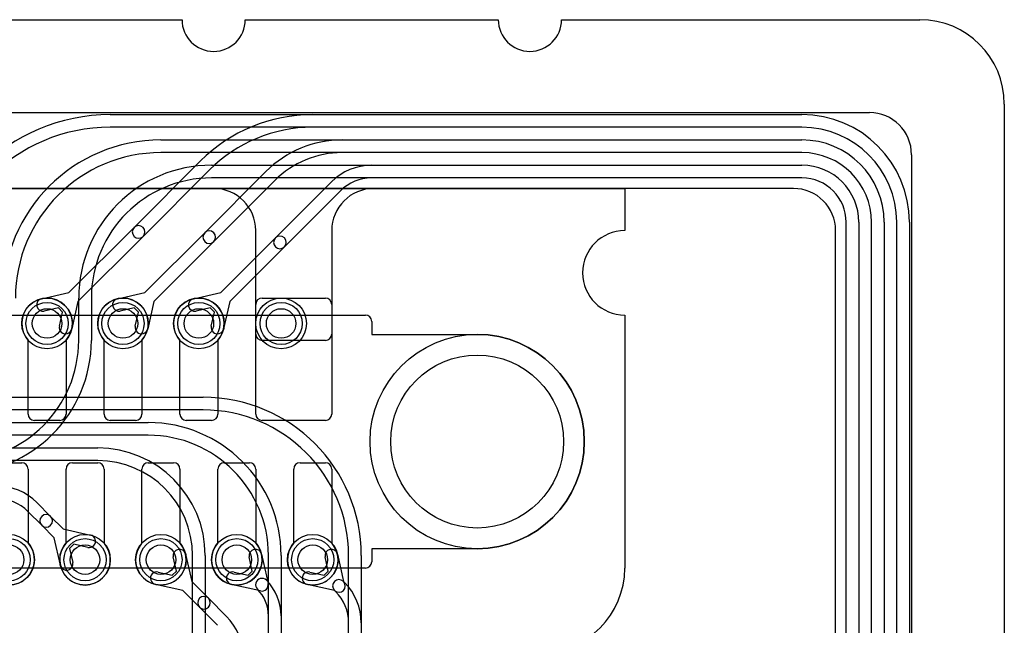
# Model space of a CAD drawing. Extents: x 0 to 29, y 0 to 17.
# Tile 9 of 9: x 17.3 to 29, y 9.8 to 17. Entities that reach past the tile are written whole.
import ezdxf

# ---------------------------------------------------------------- set-up
doc = ezdxf.new("R2010")
doc.units = 0
for name, color, linetype in [('Hole', 1, 'CONTINUOUS'), ('L1', 3, 'CONTINUOUS'), ('L2', 3, 'CONTINUOUS'), ('L3', 3, 'CONTINUOUS'), ('L4', 3, 'CONTINUOUS'), ('Outline', 7, 'CONTINUOUS'), ('PartsArea-A', 111, 'CONTINUOUS'), ('PartsArea-B', 111, 'CONTINUOUS'), ('Resist-A', 2, 'CONTINUOUS'), ('Resist-B', 2, 'CONTINUOUS')]:
    doc.layers.add(name, color=color, linetype=linetype)

msp = doc.modelspace()

# ---------------------------------------------------------------- linework, layer by layer
at = {"layer": 'Hole'}
for centre, radius in [((17.65, 13.4), 0.175), ((18.55, 13.4), 0.175), ((19.45, 13.4), 0.175), ((20.425, 13.4), 0.175), ((22.75, 12), 1.025), ((17.2, 10.6), 0.175), ((18.1, 10.6), 0.175), ((19, 10.6), 0.175), ((19.9, 10.6), 0.175), ((20.8, 10.6), 0.175)]:
    msp.add_circle(centre, radius, dxfattribs=at)
at = {"layer": 'L1'}
for p, q in [((1.6, 15.9), (27.4, 15.9)), ((27.9, 15.4), (27.9, 1.6)), ((26.5, 15), (9.375, 15)), ((27, 2.5), (27, 14.5)), ((20.2, 13.7), (20.95, 13.7)), ((20.125, 12.325), (20.125, 13.625)), ((21.025, 13.625), (21.025, 12.325)), ((17.425, 12.325), (17.425, 13.20157)), ((17.875, 13.20157), (17.875, 12.325)), ((18.325, 12.325), (18.325, 13.20157)), ((18.775, 13.20157), (18.775, 12.325)), ((19.225, 12.325), (19.225, 13.20157)), ((19.675, 13.20157), (19.675, 12.325)), ((17.8, 12.25), (17.5, 12.25)), ((18.7, 12.25), (18.4, 12.25)), ((19.6, 12.25), (19.3, 12.25)), ((20.95, 12.25), (20.2, 12.25)), ((17.05, 11.75), (17.35, 11.75)), ((17.425, 11.675), (17.425, 10.79843)), ((17.875, 10.79843), (17.875, 11.675)), ((17.95, 11.75), (18.25, 11.75)), ((18.325, 11.675), (18.325, 10.79843)), ((18.775, 10.79843), (18.775, 11.675)), ((18.85, 11.75), (19.15, 11.75)), ((19.225, 11.675), (19.225, 10.79843)), ((19.675, 10.79843), (19.675, 11.675)), ((19.75, 11.75), (20.05, 11.75)), ((20.125, 11.675), (20.125, 10.79843)), ((20.575, 10.79843), (20.575, 11.675)), ((20.65, 11.75), (20.95, 11.75)), ((21.025, 11.675), (21.025, 10.79843))]:
    msp.add_line(p, q, dxfattribs=at)
for centre in [(17.65, 13.4), (18.55, 13.4), (19.45, 13.4), (20.425, 13.4), (17.2, 10.6), (18.1, 10.6), (19, 10.6), (19.9, 10.6), (20.8, 10.6)]:
    msp.add_circle(centre, 0.3, dxfattribs=at)
for centre, radius, start, end in [((27.4, 15.4), 0.5, 0, 90), ((26.5, 14.5), 0.5, 0, 90), ((17.65, 13.4), 0.3, -41.409429, -138.590571), ((18.55, 13.4), 0.3, -41.409429, -138.590571), ((19.45, 13.4), 0.3, -41.409429, -138.590571), ((20.2, 13.625), 0.075, 90, 180), ((20.95, 13.625), 0.075, 0, 90), ((17.5, 12.325), 0.075, 180, -90), ((17.8, 12.325), 0.075, -90, 0), ((18.4, 12.325), 0.075, 180, -90), ((18.7, 12.325), 0.075, -90, 0), ((19.3, 12.325), 0.075, 180, -90), ((19.6, 12.325), 0.075, -90, 0), ((20.2, 12.325), 0.075, 180, -90), ((20.95, 12.325), 0.075, -90, 0), ((17.35, 11.675), 0.075, 0, 90), ((17.95, 11.675), 0.075, 90, 180), ((18.25, 11.675), 0.075, 0, 90), ((18.85, 11.675), 0.075, 90, 180), ((19.15, 11.675), 0.075, 0, 90), ((19.75, 11.675), 0.075, 90, 180), ((20.05, 11.675), 0.075, 0, 90), ((20.65, 11.675), 0.075, 90, 180), ((20.95, 11.675), 0.075, 0, 90), ((17.2, 10.6), 0.3, 138.590571, 41.409429), ((18.1, 10.6), 0.3, 138.590571, 41.409429), ((19, 10.6), 0.3, 138.590571, 41.409429), ((19.9, 10.6), 0.3, 138.590571, 41.409429), ((20.8, 10.6), 0.3, 138.590571, 41.409429)]:
    msp.add_arc(centre, radius, start, end, dxfattribs=at)
at = {"layer": 'L2'}
for p, q in [((18.4, 15.875), (26.6, 15.875)), ((26.6, 15.725), (18.4, 15.725)), ((19, 15.575), (26.6, 15.575)), ((26.6, 15.425), (19, 15.425)), ((19.6, 15.275), (26.6, 15.275)), ((26.6, 15.125), (19.6, 15.125)), ((27.125, 2.4), (27.125, 14.6)), ((27.275, 14.6), (27.275, 2.4)), ((27.425, 2.4), (27.425, 14.6)), ((27.575, 14.6), (27.575, 2.4)), ((27.725, 2.4), (27.725, 14.6)), ((27.875, 14.6), (27.875, 2.4)), ((18.025, 13.19996), (18.025, 13.7)), ((18.175, 13.7), (18.175, 13.19996)), ((17.52885, 11.27721), (17.69245, 11.11361)), ((17.58639, 11.00755), (17.42279, 11.17115)), ((17.69245, 11.11361), (17.84064, 10.96542)), ((17.73458, 10.85936), (17.58639, 11.00755)), ((17.80723, 10.53453), (17.73458, 10.85936)), ((17.84064, 10.96542), (18.16547, 10.89277)), ((17.96588, 10.78371), (17.91629, 10.73412)), ((18.13273, 10.74639), (17.96588, 10.78371)), ((17.91629, 10.73412), (17.95361, 10.56727)), ((19.18371, 10.46588), (19.14639, 10.63273)), ((19.29277, 10.66547), (19.36542, 10.34064)), ((20.08371, 10.46588), (20.04639, 10.63273)), ((20.19277, 10.66547), (20.27017, 10.31939)), ((20.98371, 10.46588), (20.94639, 10.63273)), ((21.09277, 10.66547), (21.16543, 10.34057)), ((18.96727, 10.45361), (19.13412, 10.41629)), ((19.13412, 10.41629), (19.18371, 10.46588)), ((19.86727, 10.45361), (20.03412, 10.41629)), ((20.03412, 10.41629), (20.08371, 10.46588)), ((20.76727, 10.45361), (20.93412, 10.41629)), ((20.93412, 10.41629), (20.98371, 10.46588)), ((19.25936, 10.23458), (18.93453, 10.30723)), ((19.36542, 10.34064), (19.56365, 10.14241)), ((20.18061, 10.22983), (19.83453, 10.30723)), ((21.05943, 10.23457), (20.73453, 10.30723)), ((21.16365, 10.34241), (21.17729, 10.32877)), ((19.45759, 10.03635), (19.25936, 10.23458)), ((21.07123, 10.22271), (21.05759, 10.23635)), ((19.56365, 10.14241), (19.77729, 9.92877)), ((19.67123, 9.82271), (19.45759, 10.03635)), ((20.275, 6.04998), (20.275, 9.9336)), ((20.425, 9.9336), (20.425, 6.04998)), ((21.225, 6.04994), (21.225, 9.85147)), ((21.375, 9.85147), (21.375, 6.04994))]:
    msp.add_line(p, q, dxfattribs=at)
for centre in [(17.2, 10.6), (18.1, 10.6), (19, 10.6), (19.9, 10.6), (20.8, 10.6)]:
    msp.add_circle(centre, 0.3, dxfattribs=at)
for centre, radius, start, end in [((18.4, 13.7), 2.175, 90, 180), ((26.6, 14.6), 1.275, 0, 90), ((18.4, 13.7), 2.025, 90, 180), ((26.6, 14.6), 1.125, 0, 90), ((19, 13.7), 1.875, 90, 180), ((26.6, 14.6), 0.975, 0, 90), ((19, 13.7), 1.725, 90, 180), ((26.6, 14.6), 0.825, 0, 90), ((19.6, 13.7), 1.575, 90, 180), ((26.6, 14.6), 0.675, 0, 90), ((19.6, 13.7), 1.425, 90, 180), ((26.6, 14.6), 0.525, 0, 90), ((16.6, 13.19996), 1.425, -90, 0), ((16.6, 13.19996), 1.575, -90, 0), ((17.05155, 10.79992), 0.675, 44.9994, 90), ((17.05155, 10.79992), 0.525, 44.999228, 90), ((17.63942, 11.06058), 0.075, 45, -135), ((17.63942, 11.06058), 0.075, -135, 45), ((18.1491, 10.81958), 0.075, -102.607528, 77.393385), ((19.21958, 10.6491), 0.075, 12.607528, -167.393385), ((20.11958, 10.6491), 0.075, 12.607528, -167.393385), ((21.01958, 10.6491), 0.075, 12.607528, -167.393385), ((17.88042, 10.5509), 0.075, -167.392472, 12.606615), ((18.9509, 10.38042), 0.075, 77.392472, -102.606615), ((19.8509, 10.38042), 0.075, 77.392472, -102.606615), ((20.7509, 10.38042), 0.075, 77.392472, -102.606615), ((20.19698, 10.30302), 0.075, 45, -134.999225), ((20.19698, 10.30302), 0.075, -102.607528, 12.607528), ((19.82757, 9.9336), 0.59743, 0, 45.000678), ((21.11062, 10.28938), 0.075, 45, -135), ((21.11062, 10.28938), 0.075, -133.044055, 43.044055), ((20.7, 9.85147), 0.675, 0, 45.0006), ((19.51062, 10.08938), 0.075, 45, -135), ((19.82757, 9.9336), 0.44743, 0, 45.000905), ((20.7, 9.85147), 0.525, 0, 45.000772), ((19.51062, 10.08938), 0.075, -135, 45), ((19.3, 9.45147), 0.675, 0, 45.0006)]:
    msp.add_arc(centre, radius, start, end, dxfattribs=at)
at = {"layer": 'L3'}
for p, q in [((20.79558, 15.875), (26.6, 15.875)), ((26.6, 15.725), (20.79558, 15.725)), ((21.14706, 15.575), (26.6, 15.575)), ((26.6, 15.425), (21.14706, 15.425)), ((18.68185, 14.53791), (19.46975, 15.32583)), ((19.57582, 15.21976), (18.78791, 14.43185)), ((19.51972, 14.47578), (20.2455, 15.20156)), ((21.49853, 15.275), (26.6, 15.275)), ((20.35156, 15.0955), (19.62578, 14.36972)), ((20.35759, 14.41365), (21.02122, 15.0773)), ((26.6, 15.125), (21.49853, 15.125)), ((21.12729, 14.97123), (20.46365, 14.30759)), ((27.125, 2.4), (27.125, 14.6)), ((27.275, 14.6), (27.275, 2.4)), ((27.425, 2.4), (27.425, 14.6)), ((27.575, 14.6), (27.575, 2.4)), ((27.725, 2.4), (27.725, 14.6)), ((27.875, 14.6), (27.875, 2.4)), ((17.90936, 13.76542), (18.68185, 14.53791)), ((18.78791, 14.43185), (18.01542, 13.65936)), ((18.80936, 13.76542), (19.51972, 14.47578)), ((19.62578, 14.36972), (18.91542, 13.65936)), ((19.70936, 13.76542), (20.35759, 14.41365)), ((20.46365, 14.30759), (19.81542, 13.65936)), ((17.58453, 13.69277), (17.90936, 13.76542)), ((18.48453, 13.69277), (18.80936, 13.76542)), ((19.38453, 13.69277), (19.70936, 13.76542)), ((17.78412, 13.58371), (17.61727, 13.54639)), ((17.83371, 13.53412), (17.78412, 13.58371)), ((18.01542, 13.65936), (17.94277, 13.33453)), ((18.68412, 13.58371), (18.51727, 13.54639)), ((18.73371, 13.53412), (18.68412, 13.58371)), ((18.91542, 13.65936), (18.84277, 13.33453)), ((19.58412, 13.58371), (19.41727, 13.54639)), ((19.63371, 13.53412), (19.58412, 13.58371)), ((19.81542, 13.65936), (19.74277, 13.33453)), ((17.79639, 13.36727), (17.83371, 13.53412)), ((18.69639, 13.36727), (18.73371, 13.53412)), ((19.59639, 13.36727), (19.63371, 13.53412)), ((10.79564, 12.52506), (19.5, 12.52506)), ((19.5, 12.37506), (10.79564, 12.37506)), ((11.27134, 12.22502), (18.85, 12.22502)), ((18.85, 12.07502), (11.27134, 12.07502)), ((11.74704, 11.92498), (18.25, 11.92498)), ((18.25, 11.77498), (11.74704, 11.77498)), ((19.375, 7.0664), (19.375, 10.64998)), ((19.525, 10.64998), (19.525, 7.0664)), ((20.275, 7.0664), (20.275, 10.65002)), ((20.425, 10.65002), (20.425, 7.0664)), ((21.225, 7.14853), (21.225, 10.65006)), ((21.375, 10.65006), (21.375, 7.14853))]:
    msp.add_line(p, q, dxfattribs=at)
for centre in [(17.65, 13.4), (18.55, 13.4), (19.45, 13.4)]:
    msp.add_circle(centre, 0.3, dxfattribs=at)
for centre, radius, start, end in [((20.79558, 14), 1.875, 90, 135), ((26.6, 14.6), 1.275, 0, 90), ((20.79558, 14), 1.725, 90, 135), ((26.6, 14.6), 1.125, 0, 90), ((21.14706, 14.3), 1.275, 90, 135), ((26.6, 14.6), 0.975, 0, 90), ((21.14706, 14.3), 1.125, 90, 135), ((26.6, 14.6), 0.825, 0, 90), ((21.49852, 14.6), 0.675, 89.999151, 135), ((26.6, 14.6), 0.675, 0, 90), ((21.49852, 14.6), 0.525, 89.998909, 135), ((26.6, 14.6), 0.525, 0, 90), ((18.73488, 14.48488), 0.075, 135, -45), ((18.73488, 14.48488), 0.075, -45, 135), ((19.57275, 14.42275), 0.075, -45, 135), ((19.57275, 14.42275), 0.075, 135, -45), ((20.41062, 14.36062), 0.075, 135, -45), ((20.41062, 14.36062), 0.075, -45, 135), ((17.6009, 13.61958), 0.075, 102.607528, -77.393385), ((18.5009, 13.61958), 0.075, 102.607528, -77.393385), ((19.4009, 13.61958), 0.075, 102.607528, -77.393385), ((17.86958, 13.3509), 0.075, 167.392472, -12.606615), ((18.76958, 13.3509), 0.075, 167.392472, -12.606615), ((19.66958, 13.3509), 0.075, 167.392472, -12.606615), ((19.5, 10.65006), 1.875, 0, 90), ((19.5, 10.65006), 1.725, 0, 90), ((18.85, 10.65002), 1.575, 0, 90), ((18.85, 10.65002), 1.425, 0, 90), ((18.25, 10.64998), 1.275, 0, 90), ((18.25, 10.64998), 1.125, 0, 90)]:
    msp.add_arc(centre, radius, start, end, dxfattribs=at)
at = {"layer": 'L4'}
for p, q in [((1.6, 15.9), (27.4, 15.9)), ((27.9, 15.4), (27.9, 1.6)), ((19.625, 15), (2.5, 15)), ((26.5, 15), (21.525, 15)), ((20.125, 13.27497), (20.125, 14.5)), ((21.025, 14.5), (21.025, 13.27497)), ((27, 2.5), (27, 14.5)), ((20.2, 13.7), (20.95, 13.7)), ((20.125, 12.325), (20.125, 13.625)), ((21.025, 13.625), (21.025, 12.325)), ((17.425, 12.325), (17.425, 13.20157)), ((17.875, 13.20157), (17.875, 12.325)), ((18.325, 12.325), (18.325, 13.20157)), ((18.775, 13.20157), (18.775, 12.325)), ((19.225, 12.325), (19.225, 13.20157)), ((19.675, 13.20157), (19.675, 12.325)), ((20.95003, 13.2), (20.19997, 13.2)), ((17.8, 12.25), (17.5, 12.25)), ((18.7, 12.25), (18.4, 12.25)), ((19.6, 12.25), (19.3, 12.25)), ((20.95, 12.25), (20.2, 12.25)), ((17.05, 11.75), (17.35, 11.75)), ((17.425, 11.675), (17.425, 10.79843)), ((17.875, 10.79843), (17.875, 11.675)), ((17.95, 11.75), (18.25, 11.75)), ((18.325, 11.675), (18.325, 10.79843)), ((18.775, 10.79843), (18.775, 11.675)), ((18.85, 11.75), (19.15, 11.75)), ((19.225, 11.675), (19.225, 10.79843)), ((19.675, 10.79843), (19.675, 11.675)), ((19.75, 11.75), (20.05, 11.75)), ((20.125, 11.675), (20.125, 10.79843)), ((20.575, 10.79843), (20.575, 11.675)), ((20.65, 11.75), (20.95, 11.75)), ((21.025, 11.675), (21.025, 10.79843))]:
    msp.add_line(p, q, dxfattribs=at)
for centre in [(17.65, 13.4), (18.55, 13.4), (19.45, 13.4), (20.425, 13.4), (17.2, 10.6), (18.1, 10.6), (19, 10.6), (19.9, 10.6), (20.8, 10.6)]:
    msp.add_circle(centre, 0.3, dxfattribs=at)
for centre, radius, start, end in [((27.4, 15.4), 0.5, 0, 90), ((19.625, 14.5), 0.5, 0, 90), ((21.525, 14.5), 0.5, 90, 180), ((26.5, 14.5), 0.5, 0, 90), ((17.65, 13.4), 0.3, -41.409429, -138.590571), ((18.55, 13.4), 0.3, -41.409429, -138.590571), ((19.45, 13.4), 0.3, -41.409429, -138.590571), ((20.2, 13.625), 0.075, 90, 180), ((20.95, 13.625), 0.075, 0, 90), ((20.19997, 13.27497), 0.07497, 180, -90), ((20.95003, 13.27497), 0.07497, -90, 0), ((17.5, 12.325), 0.075, 180, -90), ((17.8, 12.325), 0.075, -90, 0), ((18.4, 12.325), 0.075, 180, -90), ((18.7, 12.325), 0.075, -90, 0), ((19.3, 12.325), 0.075, 180, -90), ((19.6, 12.325), 0.075, -90, 0), ((20.2, 12.325), 0.075, 180, -90), ((20.95, 12.325), 0.075, -90, 0), ((17.35, 11.675), 0.075, 0, 90), ((17.95, 11.675), 0.075, 90, 180), ((18.25, 11.675), 0.075, 0, 90), ((18.85, 11.675), 0.075, 90, 180), ((19.15, 11.675), 0.075, 0, 90), ((19.75, 11.675), 0.075, 90, 180), ((20.05, 11.675), 0.075, 0, 90), ((20.65, 11.675), 0.075, 90, 180), ((20.95, 11.675), 0.075, 0, 90), ((17.2, 10.6), 0.3, 138.590571, 41.409429), ((18.1, 10.6), 0.3, 138.590571, 41.409429), ((19, 10.6), 0.3, 138.590571, 41.409429), ((19.9, 10.6), 0.3, 138.590571, 41.409429), ((20.8, 10.6), 0.3, 138.590571, 41.409429)]:
    msp.add_arc(centre, radius, start, end, dxfattribs=at)
at = {"layer": 'Outline'}
for p, q in [((10.65, 17), (19.25, 17)), ((20, 17), (23, 17)), ((23.75, 17), (28, 17)), ((29, 16), (29, 1))]:
    msp.add_line(p, q, dxfattribs=at)
for centre, radius, start, end in [((19.625, 17), 0.375, 180, 0), ((23.375, 17), 0.375, 180, 0), ((28, 16), 1, 0, 90)]:
    msp.add_arc(centre, radius, start, end, dxfattribs=at)
at = {"layer": 'PartsArea-A'}
for p, q in [((4.5, 15), (24.5, 15)), ((24.5, 15), (24.5, 14.5)), ((24.5, 13.5), (24.5, 10.5))]:
    msp.add_line(p, q, dxfattribs=at)
for centre, radius, start, end in [((24.5, 14), 0.5, 90, -90), ((23.5, 10.5), 1, -90, 0)]:
    msp.add_arc(centre, radius, start, end, dxfattribs=at)
at = {"layer": 'PartsArea-B'}
for p, q in [((4.5, 15), (24.5, 15)), ((24.5, 15), (24.5, 14.5)), ((24.5, 13.5), (24.5, 10.5))]:
    msp.add_line(p, q, dxfattribs=at)
for centre, radius, start, end in [((24.5, 14), 0.5, 90, -90), ((23.5, 10.5), 1, -90, 0)]:
    msp.add_arc(centre, radius, start, end, dxfattribs=at)
at = {"layer": 'Resist-A'}
for p, q in [((7.575, 13.5), (21.425, 13.5)), ((21.5, 13.425), (21.5, 13.27)), ((21.5, 13.27), (22.75, 13.27)), ((22.75, 10.73), (21.5, 10.73)), ((21.5, 10.73), (21.5, 10.575)), ((21.425, 10.5), (7.575, 10.5))]:
    msp.add_line(p, q, dxfattribs=at)
for centre, radius in [((17.65, 13.4), 0.25), ((18.55, 13.4), 0.25), ((19.45, 13.4), 0.25), ((20.425, 13.4), 0.25), ((22.75, 12), 1.27), ((17.2, 10.6), 0.25), ((18.1, 10.6), 0.25), ((19, 10.6), 0.25), ((19.9, 10.6), 0.25), ((20.8, 10.6), 0.25)]:
    msp.add_circle(centre, radius, dxfattribs=at)
for centre, radius, start, end in [((21.425, 13.425), 0.075, 0, 90), ((22.75, 12), 1.27, -90, 90), ((21.425, 10.575), 0.075, -90, 0)]:
    msp.add_arc(centre, radius, start, end, dxfattribs=at)
at = {"layer": 'Resist-B'}
for p, q in [((7.575, 13.5), (21.425, 13.5)), ((21.5, 13.425), (21.5, 13.27)), ((21.5, 13.27), (22.75, 13.27)), ((22.75, 10.73), (21.5, 10.73)), ((21.5, 10.73), (21.5, 10.575)), ((21.425, 10.5), (7.575, 10.5))]:
    msp.add_line(p, q, dxfattribs=at)
for centre, radius in [((17.65, 13.4), 0.25), ((18.55, 13.4), 0.25), ((19.45, 13.4), 0.25), ((20.425, 13.4), 0.25), ((22.75, 12), 1.27), ((17.2, 10.6), 0.25), ((18.1, 10.6), 0.25), ((19, 10.6), 0.25), ((19.9, 10.6), 0.25), ((20.8, 10.6), 0.25)]:
    msp.add_circle(centre, radius, dxfattribs=at)
for centre, radius, start, end in [((21.425, 13.425), 0.075, 0, 90), ((22.75, 12), 1.27, -90, 90), ((21.425, 10.575), 0.075, -90, 0)]:
    msp.add_arc(centre, radius, start, end, dxfattribs=at)

doc.saveas('drawing.dxf')
